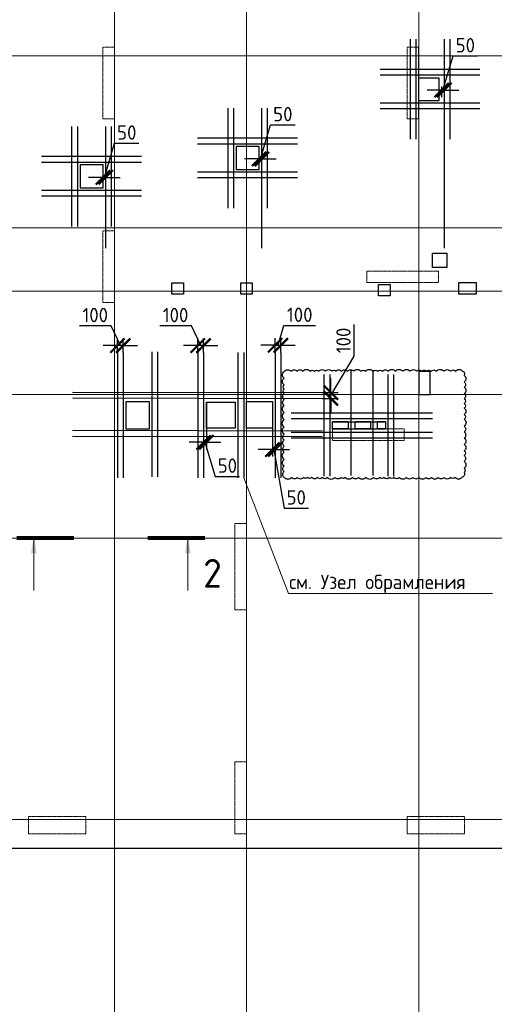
# Model space of a CAD drawing. Header units: millimetres. Extents: x -386473 to 311666, y -59266 to 291810.
# Tile 42 of 132: x -66152 to -57880, y 10767 to 27917. Entities that reach past the tile are written whole.
import ezdxf
from ezdxf import colors
from ezdxf.entities.mleader import LeaderData, LeaderLine
from ezdxf.math import Vec2, Vec3

# ---------------------------------------------------------------- set-up
doc = ezdxf.new("R2010")
doc.units = ezdxf.units.MM
for name, pattern in [('______5', [1100, 800, -100, 100, -100]), ('DASHED', [7, 5, -2, 0]), ('осевая', [50.8, 31.75, -6.35, 6.35, -6.35])]:
    doc.linetypes.add(name, pattern=pattern)
for name, color, linetype, lineweight in [('_0.5', 94, 'Continuous', 50), ('Оси', 40, '______5', 18), ('Перекрытие ж_бетон', 1, 'Continuous', 30), ('подоснова', 151, 'Continuous', 5), ('РАЗМЕРЫ', 1, 'Continuous', 9), ('Узлы', 7, 'Continuous', 0)]:
    doc.layers.add(name, color=color, linetype=linetype, lineweight=lineweight)
doc.layers.add('Колонна_ бетон', color=7, linetype='Continuous', lineweight=50, true_color=0xb4b496)
doc.styles.add('GOST-2.304_Type-B', font='GOST_Common.ttf')
doc.dimstyles.new('СПДС', dxfattribs={"dimscale": 100, "dimtxt": 2.5, "dimasz": 2.5, "dimexe": 1.25, "dimexo": 0, "dimtad": 1, "dimdec": 0, "dimtxsty": 'GOST-2.304_Type-B', "dimblk": 'ARCHTICK', "dimcen": 2.5, "dimdle": 2, "dimadec": 0, "dimazin": 2, "dimtfac": 0.75, "dimtdec": 0, "dimtmove": 1, "dimatfit": 3, "dimfxl": 1, "dimtolj": 1, "dimarcsym": 1})

# ---------------------------------------------------------------- blocks, each defined once
blk = doc.blocks.new('оси2')
at = {"layer": 'Оси', "color": 16, "linetype": 'осевая', "lineweight": 0, "ltscale": 0.25, "transparency": 33554687}
for p, q in [((1015145.5, 5465.4), (1015145.5, -20739.3)), ((1017445.5, 5465.4), (1017445.5, -20739.3)), ((1020445.5, 5465.4), (1020445.5, -20739.3)), ((979200, -1392.9), (1032582.1, -1392.9)), ((979200, -4392.9), (1032582.1, -4392.9)), ((979200, -5492.9), (1032582.1, -5492.9)), ((979200, -7292.9), (1032582.1, -7292.9)), ((979200, -9792.9), (1032582.1, -9792.9)), ((979200, -14692.9), (1032582.1, -14692.9))]:
    blk.add_line(p, q, dxfattribs=at)
blk = doc.blocks.new('стены подвала')
at = {"layer": 'Колонна_ бетон', "color": 252, "linetype": 'DASHED', "lineweight": 0, "ltscale": 0.3, "true_color": 0x939598, "transparency": 33554687}
for p, q in [((-166397, -13225, 160), (-166597, -13225, 160)), ((-166597, -13225, 160), (-166597, -13225, 160)), ((-166597, -14475, 160), (-166597, -13225, 160)), ((-166397, -13225, 160), (-166397, -13225, 160)), ((-166397, -13225, 160), (-166397, -14475, 160)), ((-161297, -13225, 160), (-161297, -13225, 160)), ((-161297, -13225, 160), (-161097, -13225, 160)), ((-161297, -13225, 160), (-161297, -14475, 160)), ((-161097, -13225, 160), (-161097, -13225, 160)), ((-161097, -14475, 160), (-161097, -13225, 160)), ((-166597, -14475, 160), (-166397, -14475, 160)), ((-166597, -14475, 160), (-166597, -14475, 160)), ((-166397, -14475, 160), (-166397, -14475, 160)), ((-161097, -14475, 160), (-161297, -14475, 160)), ((-161297, -14475, 160), (-161297, -14475, 160)), ((-161097, -14475, 160), (-161097, -14475, 160)), ((-166597, -16425, 160), (-166597, -16425, 160)), ((-166397, -16425, 160), (-166597, -16425, 160)), ((-166597, -17675, 160), (-166597, -16425, 160)), ((-166397, -16425, 160), (-166397, -16425, 160)), ((-166397, -16425, 160), (-166397, -17675, 160)), ((-161997, -17325, 160), (-161997, -17125, 160)), ((-161997, -17125, 160), (-161997, -17125, 160)), ((-160747, -17125, 160), (-161997, -17125, 160)), ((-160747, -17125, 160), (-160747, -17125, 160)), ((-160747, -17125, 160), (-160747, -17325, 160)), ((-161997, -17325, 160), (-161997, -17325, 160)), ((-160747, -17325, 160), (-161997, -17325, 160)), ((-160747, -17325, 160), (-160747, -17325, 160)), ((-166597, -17675, 160), (-166597, -17675, 160)), ((-166397, -17675, 160), (-166597, -17675, 160)), ((-166397, -17675, 160), (-166397, -17675, 160)), ((-162598, -19875, 160), (-162598, -19875, 160)), ((-161348, -19875, 160), (-162598, -19875, 160)), ((-162598, -19875, 160), (-162598, -20075, 160)), ((-161348, -19875, 160), (-161348, -19875, 160)), ((-161348, -20075, 160), (-161348, -19875, 160)), ((-162598, -20075, 160), (-162598, -20075, 160)), ((-162598, -20075, 160), (-161348, -20075, 160)), ((-161348, -20075, 160), (-161348, -20075, 160)), ((-164297, -21525, 160), (-164297, -21525, 160)), ((-164297, -21525, 160), (-164097, -21525, 160)), ((-164297, -23025, 160), (-164297, -21525, 160)), ((-164097, -21525, 160), (-164097, -21525, 160)), ((-164097, -23025, 160), (-164097, -21525, 160)), ((-164097, -23025, 160), (-164297, -23025, 160)), ((-164297, -23025, 160), (-164297, -23025, 160)), ((-164097, -23025, 160), (-164097, -23025, 160)), ((-164297, -26925, 160), (-164297, -25675, 160)), ((-164297, -25675, 160), (-164097, -25675, 160)), ((-164097, -26925, 160), (-164097, -25675, 160)), ((-167897, -26625, 160), (-166897, -26625, 160)), ((-167897, -26925, 160), (-167897, -26625, 160)), ((-166897, -26925, 160), (-166897, -26625, 160)), ((-160297, -26625, 160), (-161297, -26625, 160)), ((-161297, -26625, 160), (-161297, -26925, 160)), ((-160297, -26925, 160), (-160297, -26625, 160)), ((-167897, -26925, 160), (-166897, -26925, 160)), ((-164297, -26925, 160), (-164097, -26925, 160)), ((-160297, -26925, 160), (-161297, -26925, 160))]:
    blk.add_line(p, q, dxfattribs=at)
blk = doc.blocks.new('отверстия')
at = {"layer": 'Перекрытие ж_бетон', "lineweight": 30}
for points in [[(-155497, 87910), (-155497, 87510), (-155847, 87510), (-155847, 87910)], [(-159027, 86710), (-159027, 86310), (-158627, 86310), (-158627, 86710)], [(-161747, 86390), (-161747, 85990), (-161347, 85990), (-161347, 86390)], [(-155607, 84852), (-155357, 84852), (-155357, 84602), (-155607, 84602)], [(-155607, 84852), (-155357, 84852), (-155357, 84602), (-155607, 84602)], [(-154847, 84142), (-155147, 84142), (-155147, 84342), (-154847, 84342)], [(-155647, 82792), (-155847, 82792), (-155847, 82392), (-155647, 82392)]]:
    blk.add_lwpolyline(points, close=True, dxfattribs=at)
at = {"layer": 'Перекрытие ж_бетон', "lineweight": 30, "ltscale": 100}
for points in [[(-159947, 84140), (-160147, 84140), (-160147, 84340), (-159947, 84340)], [(-156347, 84310), (-156347, 84110), (-156547, 84110), (-156547, 84310)]]:
    blk.add_lwpolyline(points, close=True, dxfattribs=at)
at = {"layer": 'Перекрытие ж_бетон', "lineweight": 30, "ltscale": 100, "elevation": 4500}
blk.add_lwpolyline([(-158747, 84140), (-158947, 84140), (-158947, 84340), (-158747, 84340)], close=True, dxfattribs=at)
at = {"layer": 'Перекрытие ж_бетон', "color": 1, "lineweight": 30}
blk.add_lwpolyline([(-160947, 82270), (-160547, 82270), (-160547, 81790), (-160947, 81790)], close=True, dxfattribs=at)
at = {"layer": 'Перекрытие ж_бетон', "color": 3, "lineweight": 30}
for points in [[(-159547, 82257), (-159047, 82257), (-159047, 81807), (-159547, 81807)], [(-158847, 82270), (-158397, 82270), (-158397, 81807), (-158847, 81807)]]:
    blk.add_lwpolyline(points, close=True, dxfattribs=at)
at = {"layer": 'Перекрытие ж_бетон', "lineweight": 30, "elevation": 360}
for points in [[(-157347, 81922), (-157077, 81922), (-157077, 81792), (-157347, 81792)], [(-156957, 81922), (-156687, 81922), (-156687, 81792), (-156957, 81792)], [(-156567, 81922), (-156427, 81922), (-156427, 81792), (-156567, 81792)]]:
    blk.add_lwpolyline(points, close=True, dxfattribs=at)
blk = doc.blocks.new('_ArchTick')
at = {"color": 0, "linetype": 'ByBlock', "const_width": 0.15}
blk.add_lwpolyline([(-0.5, -0.5), (0.5, 0.5)], dxfattribs=at)
blk = doc.blocks.new('*D471')
at = {"layer": 'DEFPOINTS', "color": 0, "transparency": 16777216}
for p in [(-62947, 21254, 160), (-62897, 21254), (-62947, 20556)]:
    blk.add_point(p, dxfattribs=at)
at = {"layer": 'РАЗМЕРЫ', "color": 0, "lineweight": -2, "transparency": 16777216}
for p, q in [((-62947, 21254), (-62947, 20431)), ((-62897, 21254), (-62897, 20431)), ((-62947, 20556), (-63197, 20556)), ((-62897, 20556), (-62947, 20556)), ((-62897, 20556), (-62947, 20556)), ((-62922, 20556), (-62744, 19962)), ((-62897, 20556), (-62647, 20556)), ((-62744, 19962), (-62319, 19962))]:
    blk.add_line(p, q, dxfattribs=at)
at = {"layer": 'РАЗМЕРЫ', "color": 0, "lineweight": -2, "transparency": 16777216, "xscale": 250, "yscale": 250, "zscale": 250}
blk.add_blockref('_ArchTick', (-62947, 20556), dxfattribs=at)
at = {"layer": 'РАЗМЕРЫ', "color": 0, "lineweight": -2, "transparency": 16777216, "xscale": 250, "yscale": 250, "zscale": 250, "rotation": 180}
blk.add_blockref('_ArchTick', (-62897, 20556), dxfattribs=at)
at = {"layer": 'РАЗМЕРЫ', "color": 0, "lineweight": 0, "transparency": 16777216, "insert": (-62532, 20150), "char_height": 250, "attachment_point": 5, "style": 'GOST-2.304_Type-B'}
blk.add_mtext('\\A1;50', dxfattribs=at)
blk = doc.blocks.new('*D491')
at = {"layer": 'DEFPOINTS', "color": 0, "transparency": 16777216}
for p in [(-63047, 22240), (-63047, 22106, 160), (-62947, 22119, 160)]:
    blk.add_point(p, dxfattribs=at)
at = {"layer": 'РАЗМЕРЫ', "color": 0, "lineweight": -2, "transparency": 16777216}
for p, q in [((-63160, 22584), (-63710, 22584)), ((-62997, 22240), (-63160, 22584)), ((-63047, 22106), (-63047, 22365)), ((-62947, 22119), (-62947, 22365)), ((-63047, 22240), (-63297, 22240)), ((-62947, 22240), (-63047, 22240)), ((-62947, 22240), (-63047, 22240)), ((-62947, 22240), (-62697, 22240))]:
    blk.add_line(p, q, dxfattribs=at)
at = {"layer": 'РАЗМЕРЫ', "color": 0, "lineweight": -2, "transparency": 16777216, "xscale": 250, "yscale": 250, "zscale": 250}
blk.add_blockref('_ArchTick', (-63047, 22240), dxfattribs=at)
at = {"layer": 'РАЗМЕРЫ', "color": 0, "lineweight": -2, "transparency": 16777216, "xscale": 250, "yscale": 250, "zscale": 250, "rotation": 180}
blk.add_blockref('_ArchTick', (-62947, 22240), dxfattribs=at)
at = {"layer": 'РАЗМЕРЫ', "color": 0, "lineweight": 0, "transparency": 16777216, "insert": (-63435, 22772), "char_height": 250, "attachment_point": 5, "style": 'GOST-2.304_Type-B'}
blk.add_mtext('\\A1;100', dxfattribs=at)
blk = doc.blocks.new('*D494')
at = {"layer": 'DEFPOINTS', "color": 0, "transparency": 16777216}
for p in [(-61747, 20804, 160), (-61699, 20804, 160), (-61699, 20431)]:
    blk.add_point(p, dxfattribs=at)
at = {"layer": 'РАЗМЕРЫ', "color": 0, "lineweight": -2, "transparency": 16777216}
for p, q in [((-61747, 20804), (-61747, 20306)), ((-61699, 20804), (-61699, 20306)), ((-61747, 20431), (-61997, 20431)), ((-61747, 20431), (-61699, 20431)), ((-61747, 20431), (-61699, 20431)), ((-61723, 20431), (-61545, 19408)), ((-61699, 20431), (-61449, 20431)), ((-61545, 19408), (-61120, 19408))]:
    blk.add_line(p, q, dxfattribs=at)
at = {"layer": 'РАЗМЕРЫ', "color": 0, "lineweight": -2, "transparency": 16777216, "xscale": 250, "yscale": 250, "zscale": 250}
blk.add_blockref('_ArchTick', (-61747, 20431), dxfattribs=at)
at = {"layer": 'РАЗМЕРЫ', "color": 0, "lineweight": -2, "transparency": 16777216, "xscale": 250, "yscale": 250, "zscale": 250, "rotation": 180}
blk.add_blockref('_ArchTick', (-61699, 20431), dxfattribs=at)
at = {"layer": 'РАЗМЕРЫ', "color": 0, "lineweight": 0, "transparency": 16777216, "insert": (-61332, 19596), "char_height": 250, "attachment_point": 5, "style": 'GOST-2.304_Type-B'}
blk.add_mtext('\\A1;50', dxfattribs=at)
blk = doc.blocks.new('*D495')
at = {"layer": 'DEFPOINTS', "color": 0, "transparency": 16777216}
for p in [(-61599, 22246), (-61699, 22119, 160), (-61599, 22119, 160)]:
    blk.add_point(p, dxfattribs=at)
at = {"layer": 'РАЗМЕРЫ', "color": 0, "lineweight": -2, "transparency": 16777216}
for p, q in [((-61649, 22246), (-61546, 22590)), ((-61546, 22590), (-60996, 22590)), ((-61699, 22119), (-61699, 22371)), ((-61599, 22119), (-61599, 22371)), ((-61699, 22246), (-61949, 22246)), ((-61699, 22246), (-61599, 22246)), ((-61699, 22246), (-61599, 22246)), ((-61599, 22246), (-61349, 22246))]:
    blk.add_line(p, q, dxfattribs=at)
at = {"layer": 'РАЗМЕРЫ', "color": 0, "lineweight": -2, "transparency": 16777216, "xscale": 250, "yscale": 250, "zscale": 250}
blk.add_blockref('_ArchTick', (-61699, 22246), dxfattribs=at)
at = {"layer": 'РАЗМЕРЫ', "color": 0, "lineweight": -2, "transparency": 16777216, "xscale": 250, "yscale": 250, "zscale": 250, "rotation": 180}
blk.add_blockref('_ArchTick', (-61599, 22246), dxfattribs=at)
at = {"layer": 'РАЗМЕРЫ', "color": 0, "lineweight": 0, "transparency": 16777216, "insert": (-61271, 22777), "char_height": 250, "attachment_point": 5, "style": 'GOST-2.304_Type-B'}
blk.add_mtext('\\A1;100', dxfattribs=at)
blk = doc.blocks.new('*D496')
at = {"layer": 'DEFPOINTS', "color": 0, "transparency": 16777216}
for p in [(-60872, 21421), (-60872, 21321), (-60728, 21421)]:
    blk.add_point(p, dxfattribs=at)
at = {"layer": 'РАЗМЕРЫ', "color": 0, "lineweight": -2, "transparency": 16777216}
for p, q in [((-60321, 22055), (-60321, 22605)), ((-60728, 21371), (-60321, 22055)), ((-60728, 21421), (-60728, 21671)), ((-60872, 21421), (-60603, 21421)), ((-60872, 21321), (-60603, 21321)), ((-60728, 21321), (-60728, 21421)), ((-60728, 21321), (-60728, 21421)), ((-60728, 21321), (-60728, 21071))]:
    blk.add_line(p, q, dxfattribs=at)
at = {"layer": 'РАЗМЕРЫ', "color": 0, "lineweight": -2, "transparency": 16777216, "xscale": 250, "yscale": 250, "zscale": 250}
for p, rotation in [((-60728, 21421), 270), ((-60728, 21321), 90)]:
    blk.add_blockref('_ArchTick', p, dxfattribs=dict(at, rotation=rotation))
at = {"layer": 'РАЗМЕРЫ', "color": 0, "lineweight": 0, "transparency": 16777216, "insert": (-60509, 22330), "char_height": 250, "attachment_point": 5, "rotation": 90, "style": 'GOST-2.304_Type-B'}
blk.add_mtext('\\A1;100', dxfattribs=at)
blk = doc.blocks.new('*D500')
at = {"layer": 'DEFPOINTS', "color": 0, "transparency": 16777216}
for p in [(-61981, 25556, 160), (-61930, 25491), (-61930, 23936, 160)]:
    blk.add_point(p, dxfattribs=at)
at = {"layer": 'РАЗМЕРЫ', "color": 0, "lineweight": -2, "transparency": 16777216}
for p, q in [((-61956, 25491), (-61778, 26085)), ((-61778, 26085), (-61353, 26085)), ((-61981, 25556), (-61981, 25366)), ((-61930, 23936), (-61930, 25616)), ((-61981, 25491), (-62231, 25491)), ((-61981, 25491), (-61930, 25491)), ((-61981, 25491), (-61930, 25491)), ((-61930, 25491), (-61680, 25491))]:
    blk.add_line(p, q, dxfattribs=at)
at = {"layer": 'РАЗМЕРЫ', "color": 0, "lineweight": -2, "transparency": 16777216, "xscale": 250, "yscale": 250, "zscale": 250}
blk.add_blockref('_ArchTick', (-61981, 25491), dxfattribs=at)
at = {"layer": 'РАЗМЕРЫ', "color": 0, "lineweight": -2, "transparency": 16777216, "xscale": 250, "yscale": 250, "zscale": 250, "rotation": 180}
blk.add_blockref('_ArchTick', (-61930, 25491), dxfattribs=at)
at = {"layer": 'РАЗМЕРЫ', "color": 0, "lineweight": 0, "transparency": 16777216, "insert": (-61565, 26272), "char_height": 250, "attachment_point": 5, "style": 'GOST-2.304_Type-B'}
blk.add_mtext('\\A1;50', dxfattribs=at)
blk = doc.blocks.new('*D481')
at = {"layer": 'DEFPOINTS', "color": 0, "transparency": 16777216}
for p in [(-64701, 25236, 160), (-64651, 25171), (-64651, 23936, 160)]:
    blk.add_point(p, dxfattribs=at)
at = {"layer": 'РАЗМЕРЫ', "color": 0, "lineweight": -2, "transparency": 16777216}
for p, q in [((-64676, 25171), (-64498, 25765)), ((-64498, 25765), (-64073, 25765)), ((-64701, 25236), (-64701, 25046)), ((-64651, 23936), (-64651, 25296)), ((-64701, 25171), (-64951, 25171)), ((-64701, 25171), (-64651, 25171)), ((-64701, 25171), (-64651, 25171)), ((-64651, 25171), (-64401, 25171))]:
    blk.add_line(p, q, dxfattribs=at)
at = {"layer": 'РАЗМЕРЫ', "color": 0, "lineweight": -2, "transparency": 16777216, "xscale": 250, "yscale": 250, "zscale": 250}
blk.add_blockref('_ArchTick', (-64701, 25171), dxfattribs=at)
at = {"layer": 'РАЗМЕРЫ', "color": 0, "lineweight": -2, "transparency": 16777216, "xscale": 250, "yscale": 250, "zscale": 250, "rotation": 180}
blk.add_blockref('_ArchTick', (-64651, 25171), dxfattribs=at)
at = {"layer": 'РАЗМЕРЫ', "color": 0, "lineweight": 0, "transparency": 16777216, "insert": (-64285, 25952), "char_height": 250, "attachment_point": 5, "style": 'GOST-2.304_Type-B'}
blk.add_mtext('\\A1;50', dxfattribs=at)
blk = doc.blocks.new('*D484')
at = {"layer": 'DEFPOINTS', "color": 0, "transparency": 16777216}
for p in [(-58801, 26756, 160), (-58750, 26691), (-58750, 23936, 160)]:
    blk.add_point(p, dxfattribs=at)
at = {"layer": 'РАЗМЕРЫ', "color": 0, "lineweight": -2, "transparency": 16777216}
for p, q in [((-58776, 26691), (-58598, 27285)), ((-58598, 27285), (-58173, 27285)), ((-58801, 26756), (-58801, 26566)), ((-58750, 23936), (-58750, 26816)), ((-58801, 26691), (-59051, 26691)), ((-58801, 26691), (-58750, 26691)), ((-58801, 26691), (-58750, 26691)), ((-58750, 26691), (-58500, 26691))]:
    blk.add_line(p, q, dxfattribs=at)
at = {"layer": 'РАЗМЕРЫ', "color": 0, "lineweight": -2, "transparency": 16777216, "xscale": 250, "yscale": 250, "zscale": 250}
blk.add_blockref('_ArchTick', (-58801, 26691), dxfattribs=at)
at = {"layer": 'РАЗМЕРЫ', "color": 0, "lineweight": -2, "transparency": 16777216, "xscale": 250, "yscale": 250, "zscale": 250, "rotation": 180}
blk.add_blockref('_ArchTick', (-58750, 26691), dxfattribs=at)
at = {"layer": 'РАЗМЕРЫ', "color": 0, "lineweight": 0, "transparency": 16777216, "insert": (-58385, 27472), "char_height": 250, "attachment_point": 5, "style": 'GOST-2.304_Type-B'}
blk.add_mtext('\\A1;50', dxfattribs=at)
blk = doc.blocks.new('*D489')
at = {"layer": 'DEFPOINTS', "color": 0, "transparency": 16777216}
for p in [(-64447, 22240), (-64447, 22106, 160), (-64347, 22119, 160)]:
    blk.add_point(p, dxfattribs=at)
at = {"layer": 'РАЗМЕРЫ', "color": 0, "lineweight": -2, "transparency": 16777216}
for p, q in [((-64560, 22584), (-65110, 22584)), ((-64397, 22240), (-64560, 22584)), ((-64447, 22106), (-64447, 22365)), ((-64347, 22119), (-64347, 22365)), ((-64447, 22240), (-64697, 22240)), ((-64347, 22240), (-64447, 22240)), ((-64347, 22240), (-64447, 22240)), ((-64347, 22240), (-64097, 22240))]:
    blk.add_line(p, q, dxfattribs=at)
at = {"layer": 'РАЗМЕРЫ', "color": 0, "lineweight": -2, "transparency": 16777216, "xscale": 250, "yscale": 250, "zscale": 250}
blk.add_blockref('_ArchTick', (-64447, 22240), dxfattribs=at)
at = {"layer": 'РАЗМЕРЫ', "color": 0, "lineweight": -2, "transparency": 16777216, "xscale": 250, "yscale": 250, "zscale": 250, "rotation": 180}
blk.add_blockref('_ArchTick', (-64347, 22240), dxfattribs=at)
at = {"layer": 'РАЗМЕРЫ', "color": 0, "lineweight": 0, "transparency": 16777216, "insert": (-64835, 22772), "char_height": 250, "attachment_point": 5, "style": 'GOST-2.304_Type-B'}
blk.add_mtext('\\A1;100', dxfattribs=at)
blk = doc.blocks.new('_None')
blk = doc.blocks.new('*U1095')
at = {"layer": '_0.5', "lineweight": 30, "ltscale": 100}
for p, q in [((-150, 950), (-150, -820)), ((-50, 950), (-50, -820)), ((970, -820), (970, 950)), ((1070, -820), (1070, 950)), ((1740, 280), (-720, 280)), ((1740, 180), (-720, 180)), ((-720, -50), (1740, -50)), ((-720, -150), (1740, -150))]:
    blk.add_line(p, q, dxfattribs=at)
at = {"layer": 'DEFPOINTS', "ltscale": 100}
blk.add_lwpolyline([(0, 130), (920, 130), (920, 0), (0, 0)], close=True, dxfattribs=at)

msp = doc.modelspace()

# ---------------------------------------------------------------- linework, layer by layer
at = {"color": 0, "linetype": 'ByBlock', "lineweight": 30, "ltscale": 100}
for p, q in [((-59339.9, 25836.6, 160), (-59339.9, 27576.6, 160)), ((-59239.9, 25836.6, 160), (-59239.9, 27576.6, 160)), ((-58750.5, 25836.6, 160), (-58750.5, 27576.6, 160)), ((-58650.5, 25836.6, 160), (-58650.5, 27576.6, 160)), ((-59870.8, 27056.9, 160), (-58130.8, 27056.9, 160)), ((-59870.8, 26956.9, 160), (-58130.8, 26956.9, 160)), ((-59870.8, 26467.5, 160), (-58130.8, 26467.5, 160)), ((-62519.9, 24636.6, 160), (-62519.9, 26376.6, 160)), ((-62419.9, 24636.6, 160), (-62419.9, 26376.6, 160)), ((-61930.5, 24636.6, 160), (-61930.5, 26376.6, 160)), ((-61830.5, 24636.6, 160), (-61830.5, 26376.6, 160)), ((-59870.8, 26367.5, 160), (-58130.8, 26367.5, 160)), ((-65239.9, 24316.6, 160), (-65239.9, 26056.6, 160)), ((-65139.9, 24316.6, 160), (-65139.9, 26056.6, 160)), ((-64650.5, 24316.6, 160), (-64650.5, 26056.6, 160)), ((-64550.5, 24316.6, 160), (-64550.5, 26056.6, 160)), ((-63050.8, 25856.9, 160), (-61310.8, 25856.9, 160)), ((-63050.8, 25756.9, 160), (-61310.8, 25756.9, 160)), ((-65770.8, 25536.9, 160), (-64030.8, 25536.9, 160)), ((-65770.8, 25436.9, 160), (-64030.8, 25436.9, 160)), ((-63050.8, 25267.5, 160), (-61310.8, 25267.5, 160)), ((-63050.8, 25167.5, 160), (-61310.8, 25167.5, 160)), ((-65770.8, 24947.5, 160), (-64030.8, 24947.5, 160)), ((-65770.8, 24847.5, 160), (-64030.8, 24847.5, 160)), ((-63847.1, 22131.9, 160), (-63847.1, 19951.9, 160)), ((-63747.1, 22131.9, 160), (-63747.1, 19951.9, 160)), ((-64447.3, 22118.9, 160), (-64447.3, 19938.9, 160)), ((-64347.3, 22118.9, 160), (-64347.3, 19938.9, 160)), ((-63047.3, 22118.9, 160), (-63047.3, 19938.9, 160)), ((-62947.3, 22118.9, 160), (-62947.3, 19938.9, 160)), ((-62347.1, 22118.9, 160), (-62347.1, 19938.9, 160)), ((-62247.1, 22118.9, 160), (-62247.1, 19938.9, 160)), ((-61698.7, 22118.9, 160), (-61698.7, 19938.9, 160)), ((-61598.7, 22118.9, 160), (-61598.7, 19938.9, 160)), ((-60372.1, 19975.7), (-60372.1, 21814.5)), ((-59991.4, 19975.7), (-59991.4, 21814.5)), ((-65229.5, 21429.4), (-60879.3, 21420.7)), ((-65222.7, 21329.7), (-60872.5, 21321)), ((-65229.5, 20765.3), (-60879.3, 20756.6)), ((-65229.5, 20665.3), (-60879.3, 20656.6))]:
    msp.add_line(p, q, dxfattribs=at)
at = {"color": 240, "true_color": 0xed1f24}
msp.add_lwpolyline([(-61541, 19944.9, -0.5205671), (-61541, 20044.8, -0.5205671), (-61541, 20142.4, -0.5205671), (-61541, 20256.2, -0.5205671), (-61541, 20387.3, -0.5205671), (-61541, 20486.9, -0.5205671), (-61541, 20597, -0.5205671), (-61541, 20697.1, -0.5205671), (-61541, 20820.8, -0.5205671), (-61541, 20953.3, -0.5205671), (-61541, 21073.4, -0.5205671), (-61541, 21194.7, -0.5205671), (-61541, 21301.1, -0.5205671), (-61541, 21412.4, -0.5205671), (-61541, 21482.9, -0.5205671), (-61541, 21556.5, -0.5205671), (-61541, 21673.2, -0.5205671), (-61541, 21786.8, -0.5205671), (-61420.3, 21792.1, -0.5205671), (-61318.2, 21792.1, -0.5205671), (-61218.5, 21792.1, -0.5205671), (-61089.1, 21792.1, -0.5205671), (-61016.3, 21792.1, -0.5205671), (-60937.3, 21792.1, -0.5205671), (-60821.8, 21792.1, -0.5205671), (-60706.9, 21792.1, -0.5205671), (-60639.7, 21792.1, -0.5205671), (-60543.3, 21792.1, -0.5205671), (-60440.5, 21792.1, -0.5205671), (-60330.9, 21792.1, -0.5205671), (-60208.5, 21792.1, -0.5205671), (-60124.5, 21792.1, -0.5205671), (-59991.5, 21792.1, -0.5205671), (-59908.7, 21792.1, -0.5205671), (-59827.5, 21792.1, -0.5205671), (-59731, 21792.1, -0.5205671), (-59605.9, 21792.1, -0.5205671), (-59475.6, 21792.1, -0.5205671), (-59344.7, 21792.1, -0.5205671), (-59232.3, 21792.1, -0.5205671), (-59143.8, 21792.1, -0.5205671), (-59056.5, 21792.1, -0.5205671), (-58980.5, 21792.1, -0.5205671), (-58890.1, 21792.1, -0.5205671), (-58759, 21792.1, -0.5205671), (-58645.9, 21792.1, -0.5205671), (-58556.7, 21792.1, -0.5205671), (-58431.7, 21792.1, -0.5205671), (-58405.1, 21719.6, -0.5205671), (-58405.1, 21607, -0.5205671), (-58405.1, 21515.3, -0.5205671), (-58405.1, 21402.3, -0.5205671), (-58405.1, 21316, -0.5205671), (-58405.1, 21231.9, -0.5205671), (-58405.1, 21149.3, -0.5205671), (-58405.1, 21041.4, -0.5205671), (-58405.1, 20961.4, -0.5205671), (-58405.1, 20837.8, -0.5205671), (-58405.1, 20735.8, -0.5205671), (-58405.1, 20630.4, -0.5205671), (-58405.1, 20518.2, -0.5205671), (-58405.1, 20407.2, -0.5205671), (-58405.1, 20326.9, -0.5205671), (-58405.1, 20223.2, -0.5205671), (-58405.1, 20103.2, -0.5205671), (-58405.1, 20030.3, -0.5205671), (-58445.2, 19944.9, -0.5205671), (-58561.9, 19944.9, -0.5205671), (-58643.5, 19944.9, -0.5205671), (-58758.1, 19944.9, -0.5205671), (-58858.7, 19944.9, -0.5205671), (-58974.8, 19944.9, -0.5205671), (-59073.2, 19944.9, -0.5205671), (-59190, 19944.9, -0.5205671), (-59300.8, 19944.9, -0.5205671), (-59414, 19944.9, -0.5205671), (-59538, 19944.9, -0.5205671), (-59626.6, 19944.9, -0.5205671), (-59710.5, 19944.9, -0.5205671), (-59801.5, 19944.9, -0.5205671), (-59878.3, 19944.9, -0.5205671), (-59984.6, 19944.9, -0.5205671), (-60115.8, 19944.9, -0.5205671), (-60245.9, 19944.9, -0.5205671), (-60349.9, 19944.9, -0.5205671), (-60478.6, 19944.9, -0.5205671), (-60552.6, 19944.9, -0.5205671), (-60657.9, 19944.9, -0.5205671), (-60790.4, 19944.9, -0.5205671), (-60876.9, 19944.9, -0.5205671), (-60963.2, 19944.9, -0.5205671), (-61060.8, 19944.9, -0.5205671), (-61137.1, 19944.9, -0.5205671), (-61205.7, 19944.9, -0.5205671), (-61314.1, 19944.9, -0.5205671), (-61411, 19944.9, -0.5205671)], format="xyb", close=True, dxfattribs=at)
at = {"layer": 'Перекрытие ж_бетон'}
msp.add_lwpolyline([(-96497.3, 30638.9), (-96497.3, 16638.9), (-96247.3, 16638.9), (-96247.3, 13738.9), (-92147.3, 13738.9), (-92147.3, 13488.9), (-55347.3, 13488.9), (-55347.3, 13738.9), (-48947.3, 13738.9), (-48947.3, 30638.9), (-96497.3, 30638.9)], dxfattribs=at)
at = {"layer": 'Узлы', "color": 1, "linetype": 'Continuous', "lineweight": 0}
for p, q in [((-65905.1, 18923.4, 3100), (-65905.1, 17973.4, 3100)), ((-63221.6, 18923.4, 3100), (-63221.6, 17973.4, 3100))]:
    msp.add_line(p, q, dxfattribs=at)
at = {"layer": 'Узлы', "color": 1, "linetype": 'Continuous', "lineweight": 0, "const_width": 70, "elevation": 3100}
for points in [[(-66205.1, 18888.4), (-65205.1, 18888.4)], [(-62921.6, 18888.4), (-63921.6, 18888.4)]]:
    msp.add_lwpolyline(points, dxfattribs=at)
at = {"layer": 'Узлы', "color": 1, "linetype": 'Continuous', "lineweight": 0}
for points in [[(-65905.1, 18923.4, 3100), (-65854.8, 18623, 3100), (-65955.4, 18623, 3100)], [(-63221.6, 18923.4, 3100), (-63171.3, 18623, 3100), (-63271.9, 18623, 3100)]]:
    msp.add_solid(points, dxfattribs=at)

# ---------------------------------------------------------------- block references
at = {"color": 0, "linetype": 'ByBlock', "lineweight": 30, "ltscale": 100}
msp.add_blockref('*U1095', (-60699.1, 20784.9), dxfattribs=at)
at = {"layer": 'РАЗМЕРЫ'}
for name, p in [('оси2', (-1079642.8, 28681.7)), ('стены подвала', (101896.6, 40664.3))]:
    msp.add_blockref(name, p, dxfattribs=at)
at = {"layer": 'РАЗМЕРЫ', "color": 6}
msp.add_blockref('отверстия', (96649.5, -61003.8, 160), dxfattribs=at)

# ---------------------------------------------------------------- texts
at = {"layer": 'Узлы', "color": 1, "linetype": 'Continuous', "lineweight": 0, "insert": (-62791.6, 18273.4, 3100), "char_height": 500, "attachment_point": 5, "style": 'GOST-2.304_Type-B'}
msp.add_mtext_dynamic_manual_height_columns('2', width=723.88, gutter_width=25, heights=[0], dxfattribs=at)

# ---------------------------------------------------------------- dimensions: what is measured, and where the dimension line sits
at = {"layer": 'РАЗМЕРЫ', "color": 1, "lineweight": 0}
for base, p1, p2, picture, middle in [((-58750.5, 26691.2), (-58800.8, 26755.7, 160), (-58750.5, 23935.7, 160), '*D484', (-58535, 27472.4)), ((-61930.5, 25491.2), (-61980.8, 25555.7, 160), (-61930.5, 23935.7, 160), '*D500', (-61715, 26272.4)), ((-64650.5, 25171.2), (-64700.8, 25235.7, 160), (-64650.5, 23935.7, 160), '*D481', (-64435, 25952.4)), ((-61598.7, 22246.1), (-61698.7, 22118.9, 160), (-61598.7, 22118.9, 160), '*D495', (-61483.1, 22777.4)), ((-62947.3, 20556), (-62897.3, 21253.9), (-62947.3, 21253.9, 160), '*D471', (-62681.7, 20149.7))]:
    dim = msp.add_linear_dim(base=base, p1=p1, p2=p2, dimstyle='СПДС', dxfattribs=at)
    dim.commit()
    dim.dimension.update_dxf_attribs({"geometry": picture, "text_midpoint": middle})
for base, p1, p2, picture, middle in [((-64447.3, 22240), (-64347.3, 22118.9, 160), (-64447.3, 22106.1, 160), '*D489', (-64622.4, 22584.2)), ((-63047.3, 22240), (-62947.3, 22118.9, 160), (-63047.3, 22106.1, 160), '*D491', (-63222.4, 22584.2))]:
    dim = msp.add_linear_dim(base=base, p1=p1, p2=p2, dimstyle='СПДС', dxfattribs=at)
    dim.commit()
    dim.dimension.update_dxf_attribs({"geometry": picture, "text_midpoint": middle, "dimtype": 160})
dim = msp.add_linear_dim(base=(-60727.6, 21420.7), p1=(-60872.5, 21321), p2=(-60872.3, 21420.7), angle=90, dimstyle='СПДС', dxfattribs=at)
dim.commit()
dim.dimension.update_dxf_attribs({"geometry": '*D496', "text_midpoint": (-60321.3, 22117.7), "dimtype": 160})
dim = msp.add_linear_dim(base=(-61698.7, 20431.1), p1=(-61747.3, 20803.6, 160), p2=(-61698.7, 20803.6, 160), dimstyle='СПДС', override={"dimrnd": 5}, dxfattribs=at)
dim.commit()
dim.dimension.update_dxf_attribs({"geometry": '*D494', "text_midpoint": (-61482.4, 19408.3), "dimtype": 160})

# ---------------------------------------------------------------- leaders
at = {"layer": 'подоснова', "color": 2, "ltscale": 0.3}
ml = msp.add_multileader_mtext('Standard', dxfattribs=at)
ml.set_content('см. Узел обрамления', color=2, style='GOST-2.304_Type-B')
ml.set_leader_properties(color=256, linetype='ByLayer', lineweight=15)
ml.set_arrow_properties(name='NONE')
ml.build(insert=Vec2(0, 0))
ml.multileader.update_dxf_attribs({"text_left_attachment_type": 6, "text_right_attachment_type": 6, "dogleg_length": 0.1, "arrow_head_size": 18})
ctx = ml.context
ctx.base_point, ctx.char_height, ctx.arrow_head_size, ctx.landing_gap_size, ctx.plane_origin = Vec3(-61466.8, 17924.5), 250, 18, 20, Vec3(-66020.8, 19341.7)
ctx.left_attachment, ctx.right_attachment, ctx.text_align_type = 6, 6, 1
notes = []
notes.append((ctx, [(0, (1, 1, 0), (-61466.9, 17924.5), (1, 0), 0.1, [(0, [(-62247.1, 19938.9)], 0, [])])]))
ctx.mtext.insert, ctx.mtext.alignment, ctx.mtext.flow_direction = Vec3(-59917.5, 18249.5), 2, 5
for ctx, leaders in notes:
    for number, flags, end, landing, length, lines in leaders:
        leader = LeaderData()
        leader.index, (leader.has_last_leader_line, leader.has_dogleg_vector, leader.attachment_direction) = number, flags
        leader.last_leader_point, leader.dogleg_vector, leader.dogleg_length = Vec3(end), Vec3(landing), length
        for number, points, colour, breaks in lines:
            line = LeaderLine()
            line.index, line.vertices, line.color, line.breaks = number, Vec3.list(points), colors.encode_raw_color(colour), breaks
            leader.lines.append(line)
        ctx.leaders.append(leader)

doc.saveas('drawing.dxf')
